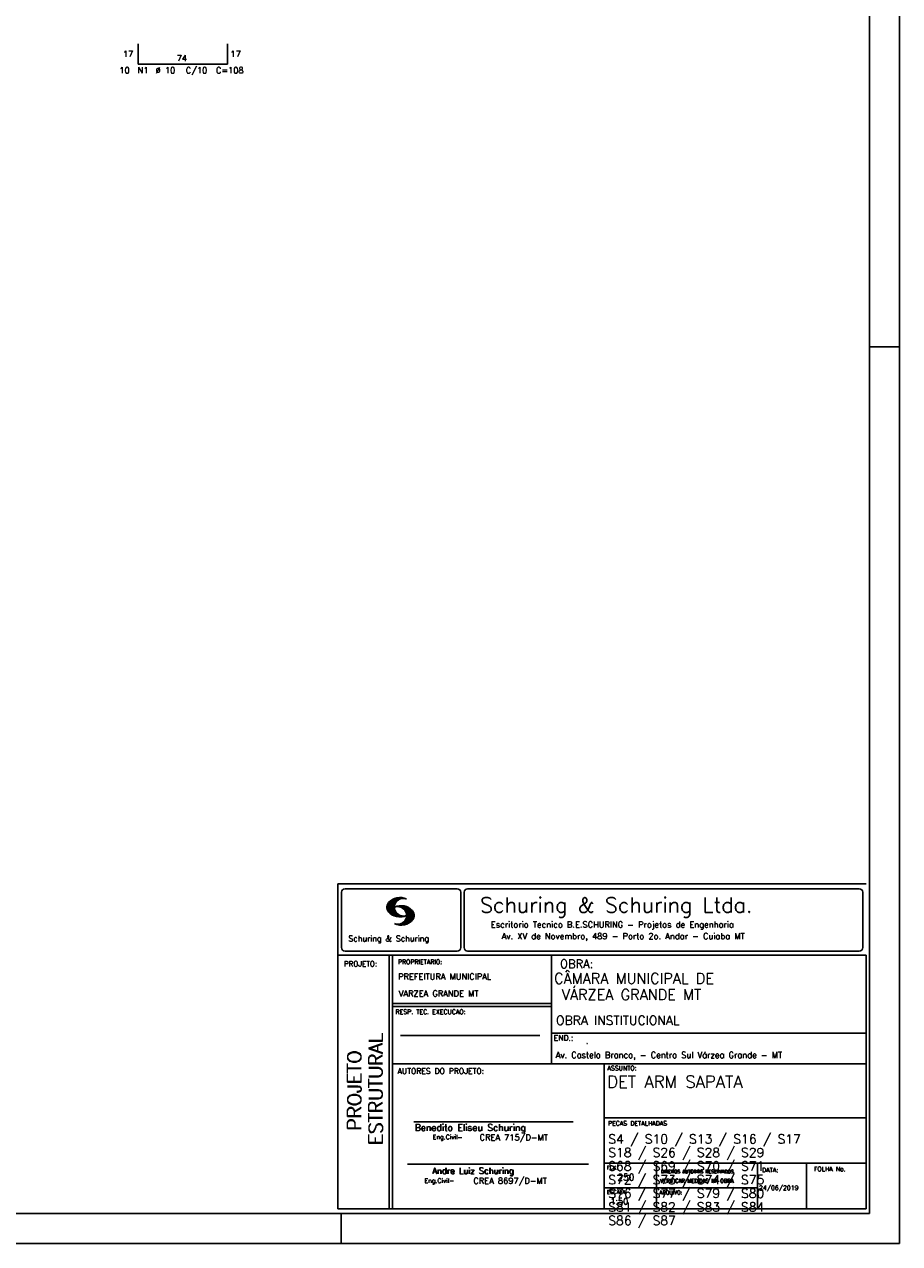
# Model space of a CAD drawing. Extents: x 0 to 119, y 0 to 84.
# Tile 8 of 12: x 90 to 119, y 0 to 40. Entities that reach past the tile are written whole.
import ezdxf

# ---------------------------------------------------------------- set-up
doc = ezdxf.new("R2010")
doc.units = 0
for name, color, linetype in [('1', 1, 'CONTINUOUS'), ('2', 2, 'CONTINUOUS'), ('6', 6, 'CONTINUOUS'), ('8', 8, 'CONTINUOUS')]:
    doc.layers.add(name, color=color, linetype=linetype)
doc.styles.get("Standard").update_dxf_attribs({"font": 'ROMANS.SHX'})

msp = doc.modelspace()

# ---------------------------------------------------------------- linework, layer by layer
at = {"layer": '1', "linetype": 'CONTINUOUS'}
for p, q in [((118.900002, 0), (118.900002, 84.099998)), ((117.900002, 29.700001), (118.900002, 29.700001)), ((100.400002, 0), (100.400002, 1)), ((0, 0), (118.900002, 0))]:
    msp.add_line(p, q, dxfattribs=at)
at = {"layer": '2', "linetype": 'CONTINUOUS'}
for p, q in [((100.295515, 11.911323), (117.795515, 11.911316)), ((100.295515, 1.156181), (100.295515, 11.911323)), ((100.527998, 11.750099), (104.244505, 11.750099)), ((104.590758, 11.750099), (117.563017, 11.750099)), ((100.411497, 11.633598), (100.411497, 9.804489)), ((101.917281, 11.141952), (102.22383, 11.448502)), ((101.917632, 11.128174), (102.241438, 11.451973)), ((101.917677, 11.156486), (102.20352, 11.442329)), ((101.917998, 11.114395), (102.259779, 11.456184)), ((101.919875, 11.172829), (102.183913, 11.436867)), ((101.919981, 11.102241), (102.27664, 11.458908)), ((101.922087, 11.189171), (102.160918, 11.427994)), ((101.922209, 11.09034), (102.291823, 11.459953)), ((101.924452, 11.078438), (102.307845, 11.46183)), ((101.927687, 11.067535), (102.32234, 11.462196)), ((101.927946, 11.209167), (102.134978, 11.416191)), ((101.931425, 11.057129), (102.337523, 11.463234)), ((101.934767, 11.230133), (102.106032, 11.40139)), ((101.935164, 11.046738), (102.35179, 11.463364)), ((101.93907, 11.036514), (102.36476, 11.462196)), ((101.948256, 11.257751), (102.069823, 11.379326)), ((102.304182, 11.387482), (102.378569, 11.461883)), ((102.333571, 11.402733), (102.391249, 11.460411)), ((102.358382, 11.413414), (102.403914, 11.458939)), ((102.377486, 11.418381), (102.416747, 11.457642)), ((102.397978, 11.424744), (102.428572, 11.45533)), ((102.414, 11.426605), (102.440413, 11.453018)), ((102.429991, 11.428467), (102.452513, 11.450989)), ((102.445982, 11.430328), (102.464064, 11.448402)), ((104.361006, 11.633598), (104.361006, 9.804489)), ((104.474257, 11.633598), (104.474257, 9.804489)), ((117.679518, 11.633598), (117.679518, 9.804489)), ((101.944121, 11.02742), (102.216093, 11.2994)), ((101.949156, 11.01831), (102.19763, 11.266792)), ((101.954192, 11.009216), (102.187102, 11.242126)), ((101.959776, 11.000671), (102.179106, 11.220001)), ((101.966292, 10.99305), (102.175169, 11.201927)), ((101.972807, 10.985428), (102.171385, 11.183998)), ((101.979323, 10.977806), (102.169676, 11.168152)), ((101.986067, 10.970413), (102.168623, 11.152962)), ((101.992445, 10.9636), (102.165816, 11.136978)), ((102.000243, 10.956314), (102.168715, 11.124779)), ((102.007338, 10.949264), (102.16963, 11.111565)), ((102.014677, 10.942474), (102.170668, 11.098457)), ((102.022337, 10.935989), (102.173125, 11.086777)), ((102.029997, 10.929504), (102.175597, 11.075104)), ((102.037642, 10.923027), (102.178053, 11.063431)), ((102.045607, 10.916855), (102.18141, 11.05265)), ((102.053847, 10.91095), (102.185164, 11.042259)), ((102.062086, 10.905044), (102.188918, 11.031876)), ((102.070311, 10.899147), (102.192717, 11.021538)), ((102.078902, 10.893608), (102.197585, 11.012283)), ((102.087737, 10.88829), (102.202467, 11.003021)), ((102.096571, 10.882988), (102.20735, 10.993759)), ((102.105391, 10.877678), (102.212431, 10.984718)), ((102.114699, 10.872841), (102.218352, 10.976486)), ((102.124144, 10.868149), (102.224257, 10.968269)), ((102.133589, 10.863457), (102.230177, 10.960045)), ((102.14305, 10.85878), (102.236311, 10.952042)), ((102.153151, 10.854744), (102.243208, 10.944801)), ((102.163252, 10.8507), (102.250121, 10.937569)), ((102.173338, 10.846664), (102.257018, 10.930336)), ((102.183714, 10.842895), (102.264098, 10.923286)), ((102.194518, 10.839554), (102.271986, 10.91703)), ((102.205305, 10.836212), (102.279875, 10.910782)), ((102.216109, 10.832878), (102.287764, 10.904541)), ((102.227003, 11.1548), (102.241667, 11.169464)), ((102.2442, 11.157844), (102.260832, 11.174484)), ((102.258665, 11.158173), (102.280394, 11.179916)), ((102.273116, 11.158501), (102.297408, 11.182793)), ((102.287581, 11.158829), (102.314986, 11.186226)), ((102.300093, 11.157188), (102.330748, 11.187851)), ((102.312743, 11.155716), (102.347014, 11.189987)), ((102.325499, 11.154335), (102.361708, 11.190544)), ((102.336729, 11.151421), (102.376402, 11.191101)), ((102.347945, 11.148498), (102.391112, 11.191666)), ((102.359846, 11.146255), (102.404494, 11.19091)), ((102.366805, 10.545311), (102.791243, 10.969749)), ((102.37039, 11.14267), (102.418669, 11.190948)), ((102.379836, 11.13797), (102.4317, 11.189835)), ((102.380644, 10.545013), (102.796461, 10.960846)), ((102.38983, 11.133835), (102.443968, 11.187973)), ((102.394469, 10.544708), (102.800505, 10.950752)), ((102.400114, 11.129982), (102.457106, 11.186981)), ((102.409285, 10.545387), (102.803038, 10.939148)), ((102.409819, 11.125549), (102.469267, 11.185005)), ((102.417921, 11.119514), (102.480742, 11.182327)), ((102.424315, 10.546272), (102.806334, 10.928291)), ((102.428008, 11.115463), (102.493117, 11.180572)), ((102.435896, 11.109215), (102.504347, 11.177666)), ((102.439604, 10.547432), (102.809615, 10.917442)), ((102.444624, 11.103813), (102.515211, 11.1744)), ((102.451674, 11.096718), (102.526274, 11.171318)), ((102.456053, 10.549736), (102.811079, 10.904777)), ((102.460707, 11.091621), (102.537383, 11.168297)), ((102.467619, 11.084389), (102.547743, 11.16452)), ((102.47534, 11.077965), (102.558119, 11.160736)), ((102.481429, 11.069916), (102.568816, 11.157303)), ((102.489516, 11.063873), (102.578825, 11.153183)), ((102.495421, 11.055649), (102.58824, 11.14846)), ((102.502135, 11.04821), (102.59796, 11.144035)), ((102.507262, 11.0392), (102.607741, 11.139687)), ((102.513167, 11.030983), (102.617384, 11.135193)), ((102.517867, 10.710525), (102.786604, 10.979256)), ((102.51927, 11.022949), (102.625945, 11.129623)), ((102.525008, 11.014534), (102.635512, 11.125038)), ((102.529036, 11.004425), (102.644164, 11.11956)), ((102.533904, 10.995171), (102.652556, 11.113815)), ((102.536238, 10.743019), (102.782286, 10.989075)), ((102.538832, 10.985954), (102.66107, 11.1082)), ((102.543867, 10.973778), (102.671187, 11.101105)), ((102.544218, 10.765144), (102.777327, 10.998253)), ((102.54785, 10.962936), (102.68054, 11.095634)), ((102.551711, 10.950905), (102.689299, 11.088493)), ((102.552443, 10.787491), (102.770598, 11.005653)), ((102.555373, 10.93737), (102.698576, 11.080574)), ((102.556212, 10.80542), (102.765868, 11.015076)), ((102.558165, 10.92482), (102.707259, 11.073921)), ((102.560683, 10.824028), (102.759016, 11.022346)), ((102.560744, 10.909828), (102.716429, 11.065521)), ((102.561751, 10.839218), (102.753065, 11.030533)), ((102.561827, 10.895851), (102.724715, 11.058731)), ((102.562804, 10.854416), (102.745284, 11.036903)), ((102.563414, 10.882042), (102.732191, 11.050827)), ((102.563628, 10.868027), (102.739302, 11.043709)), ((102.227583, 10.830208), (102.295836, 10.898468)), ((102.239134, 10.827629), (102.304747, 10.893234)), ((102.245833, 10.565727), (102.258101, 10.57798)), ((102.250685, 10.82505), (102.313643, 10.888)), ((102.256972, 10.562721), (102.271925, 10.577667)), ((102.262709, 10.822929), (102.322554, 10.882767)), ((102.268111, 10.559723), (102.285735, 10.577354)), ((102.275114, 10.82119), (102.33177, 10.877846)), ((102.279265, 10.556732), (102.301665, 10.57914)), ((102.287505, 10.819458), (102.341765, 10.873703)), ((102.291182, 10.554527), (102.317671, 10.581009)), ((102.300291, 10.8181), (102.351759, 10.86956)), ((102.303114, 10.552322), (102.335097, 10.584297)), ((102.313643, 10.817322), (102.361739, 10.865425)), ((102.315062, 10.55011), (102.354216, 10.589271)), ((102.32701, 10.816536), (102.37242, 10.861954)), ((102.32765, 10.548569), (102.375441, 10.596359)), ((102.340468, 10.547256), (102.39958, 10.606369)), ((102.340819, 10.816223), (102.383635, 10.859032)), ((102.353285, 10.545937), (102.432661, 10.625313)), ((102.355269, 10.816536), (102.39485, 10.856117)), ((102.369719, 10.816849), (102.406187, 10.853317)), ((102.386107, 10.817856), (102.419356, 10.851112)), ((102.40367, 10.819702), (102.433134, 10.849167)), ((102.420805, 10.822121), (102.446288, 10.847603)), ((102.437376, 10.825043), (102.461256, 10.848923)), ((102.455779, 10.828987), (102.475645, 10.848862)), ((102.472487, 10.55204), (102.812758, 10.892319)), ((102.475615, 10.834076), (102.489973, 10.848442)), ((102.489973, 10.848442), (102.492049, 10.850517)), ((102.49037, 10.555778), (102.814452, 10.87986)), ((102.493636, 10.839477), (102.506071, 10.851921)), ((102.508559, 10.559845), (102.814024, 10.865303)), ((102.512679, 10.846016), (102.520888, 10.854225)), ((102.528334, 10.565483), (102.813643, 10.850792)), ((102.528593, 10.852158), (102.535078, 10.858643)), ((102.548811, 10.571815), (102.813277, 10.836273)), ((102.571913, 10.58078), (102.809004, 10.817871)), ((102.596785, 10.591515), (102.805739, 10.800468)), ((102.62509, 10.605682), (102.797133, 10.777725)), ((102.661635, 10.62809), (102.784529, 10.750984)), ((102.740538, 10.692856), (102.753233, 10.705551)), ((100.295515, 9.556175), (117.795515, 9.556175)), ((100.527998, 9.687988), (104.244505, 9.687988)), ((101.995894, 5.956177), (101.995894, 9.556175)), ((102.0959, 5.956177), (102.0959, 9.556175)), ((104.590758, 9.687988), (117.563017, 9.687988)), ((107.364088, 6.97261), (107.364088, 9.556175)), ((117.795515, 9.556175), (117.795515, 1.156181)), ((107.364088, 7.956176), (102.0959, 7.956176)), ((107.364088, 7.856176), (102.0959, 7.856176)), ((102.365821, 6.895235), (106.984397, 6.895235)), ((107.364088, 6.97261), (117.795515, 6.972618)), ((107.364088, 6.97261), (107.364088, 5.956177)), ((101.995894, 1.156181), (101.995894, 5.956177)), ((102.0959, 1.156181), (102.0959, 5.956177)), ((102.0959, 5.956177), (117.795515, 5.956177)), ((109.116469, 4.956177), (109.116469, 5.956177)), ((109.116469, 1.156181), (109.116469, 4.956177)), ((109.116467, 4.161949), (117.795514, 4.161957)), ((102.806929, 4.036638), (108.085364, 4.036638)), ((102.593115, 2.636453), (108.590002, 2.636453)), ((109.116469, 2.661949), (117.795515, 2.661957)), ((110.842299, 1.156181), (110.842299, 2.661957)), ((114.191985, 1.156181), (114.191985, 2.661957)), ((115.816483, 1.156181), (115.816483, 2.661955)), ((109.116469, 1.847916), (114.191985, 1.847923)), ((117.795515, 1.156181), (100.295515, 1.156181))]:
    msp.add_line(p, q, dxfattribs=at)
for centre, radius, start, end in [((100.527998, 11.633598), 0.116502, 90, 180), ((104.244505, 11.633598), 0.116502, 0, 90), ((104.590758, 11.633598), 0.116502, 90, 180), ((117.563017, 11.633598), 0.116502, 0, 90), ((102.343596, 10.971458), 0.491555, 63.393265, 138.909058), ((102.458739, 11.139511), 0.291044, 68.851509, 291.148499), ((102.160658, 11.138451), 0.243989, 140.229431, 231.895096), ((102.343596, 11.307571), 0.491555, 218.229782, 296.60672), ((102.387846, 10.700012), 0.491555, 41.090942, 116.606735), ((102.272704, 10.868072), 0.291044, 248.851501, 111.148491), ((102.570784, 10.867004), 0.243989, 308.104889, 39.770576), ((102.387846, 11.036133), 0.491555, 243.393265, 321.770233), ((100.527998, 9.804489), 0.116502, 180, 270), ((104.244505, 9.804489), 0.116502, 270, 0), ((104.590758, 9.804489), 0.116502, 180, 270), ((117.563017, 9.804489), 0.116502, 270, 0)]:
    msp.add_arc(centre, radius, start, end, dxfattribs=at)
at = {"layer": '6', "linetype": 'CONTINUOUS'}
for p, q in [((93.6728, 39.7356), (93.6728, 39.0556)), ((96.6328, 39.0556), (96.6328, 39.7356)), ((93.6728, 39.0556), (96.6328, 39.0556))]:
    msp.add_line(p, q, dxfattribs=at)
at = {"layer": '8', "linetype": 'CONTINUOUS'}
for p, q in [((117.900002, 1), (117.900002, 83.099998)), ((2.5, 1), (117.900002, 1))]:
    msp.add_line(p, q, dxfattribs=at)

# ---------------------------------------------------------------- texts
at = {"layer": '1', "linetype": 'CONTINUOUS'}
for s, height, p in [('CÂMARA MUNICIPAL DE', 0.35, (107.453564, 8.60688)), (' VÁRZEA GRANDE MT', 0.35, (107.46844, 8.071358)), ('OBRA INSTITUCIONAL', 0.3, (107.518619, 7.241925)), ('.', 0.2, (108.504207, 6.621987)), ('Av. Castelo Branco, - Centro Sul Várzea Grande - MT', 0.2, (107.508299, 6.146286))]:
    msp.add_text(s, height=height, dxfattribs=at).set_placement(p)
at = {"layer": '2', "linetype": 'CONTINUOUS'}
for s, height, p in [('17', 0.2, (93.1728, 39.2956)), ('74', 0.2, (94.9528, 39.1556)), ('17', 0.2, (96.7328, 39.2956)), ('10', 0.2, (93.0528, 38.7556)), ('N1', 0.2, (93.6528, 38.7556)), ('%%c 10', 0.2, (94.2528, 38.7556)), ('C/10', 0.2, (95.2528, 38.7556)), ('C=108', 0.2, (96.2528, 38.7556)), ('Schuring & Schuring Ltda.', 0.5, (105.002348, 10.962967)), ('Escritorio Tecnico B.E.SCHURING - Projetos de Engenharia', 0.2, (105.360182, 10.464668)), ('Schuring & Schuring', 0.19, (100.639845, 10.007667)), ('Av. XV de Novembro, 489 - Porto 2o. Andar - Cuiaba MT', 0.2, (105.718703, 10.082069)), ('PROJETO:', 0.175, (100.488661, 9.177772)), ('PROPRIETARIO:', 0.15, (102.280043, 9.253548)), ('OBRA:', 0.278755, (107.651427, 9.124824)), ('PREFEITURA MUNICIPAL', 0.2, (102.286151, 8.744887)), ('VARZEA GRANDE MT', 0.2, (102.307672, 8.183544)), ('RESP. TEC. EXECUCAO:', 0.15, (102.201514, 7.600695)), ('END.:', 0.185837, (107.439276, 6.721602)), ('AUTORES DO PROJETO:', 0.185837, (102.267523, 5.620134)), ('ASSUNTO:', 0.15, (109.220971, 5.737485)), ('PECAS DETALHADAS', 0.15, (109.238379, 3.907298)), ('Benedito Eliseu Schuring', 0.22, (102.83383, 3.733468)), ('Benedito Eliseu Schuring', 0.22, (102.845305, 3.733468)), ('CREA 715/D-MT', 0.2, (104.986251, 3.418942)), ('Eng.Civil-', 0.15, (103.432718, 3.455028)), ('Andre Luiz Schuring', 0.2, (103.412248, 2.314263)), ('Andre Luiz Schuring', 0.2, (103.429805, 2.305382)), ('FCK:', 0.125, (109.196272, 2.455604)), ('DIREITOS AUTORAIS RESERVADOS', 0.11, (110.990233, 2.332306)), ('DIREITOS AUTORAIS RESERVADOS', 0.11, (110.999205, 2.332306)), ('DATA:', 0.15, (114.343553, 2.363281)), ('FOLHA No.', 0.15, (116.061023, 2.394321)), ('Eng.Civil-', 0.15, (103.158282, 2.00943)), ('CREA 8697/D-MT', 0.2, (104.778849, 1.981527)), ('250', 0.22, (109.549686, 2.090305)), ('VERIFICAR MEDIDAS NA OBRA', 0.125, (110.966994, 2.018043)), ('VERIFICAR MEDIDAS NA OBRA', 0.125, (110.975966, 2.018043)), ('ESCALA:', 0.125, (109.202544, 1.646919)), ('ARQUIVO:', 0.125, (110.944563, 1.631782)), ('24/06/2019', 0.15, (114.239854, 1.771956)), ('1:50', 0.2, (109.312544, 1.300293))]:
    msp.add_text(s, height=height, dxfattribs=at).set_placement(p)
for s, p in [('ESTRUTURAL', (101.76924, 3.281541)), ('ESTRUTURAL', (101.76924, 3.250688)), ('PROJETO', (101.064604, 3.762306)), ('PROJETO', (101.064604, 3.731453))]:
    msp.add_text(s, height=0.45, rotation=90, dxfattribs=at).set_placement(p)
at = {"layer": '6', "linetype": 'CONTINUOUS'}
for s, height, p in [('DET ARM SAPATA', 0.4, (109.210211, 5.160838)), ('S4 / S10 / S13 / S16 / S17', 0.3, (109.249478, 3.315652)), ('S18 / S26 / S28 / S29', 0.3, (109.249478, 2.865652)), ('S68 / S69 / S70 / S71', 0.3, (109.249478, 2.415652)), ('S72 / S73 / S74 / S75', 0.3, (109.249478, 1.965652)), ('S76 / S77 / S79 / S80', 0.3, (109.249478, 1.515652)), ('S81 / S82 / S83 / S84', 0.3, (109.249478, 1.065652)), ('S86 / S87', 0.3, (109.249478, 0.615652))]:
    msp.add_text(s, height=height, dxfattribs=at).set_placement(p)

doc.saveas('drawing.dxf')
